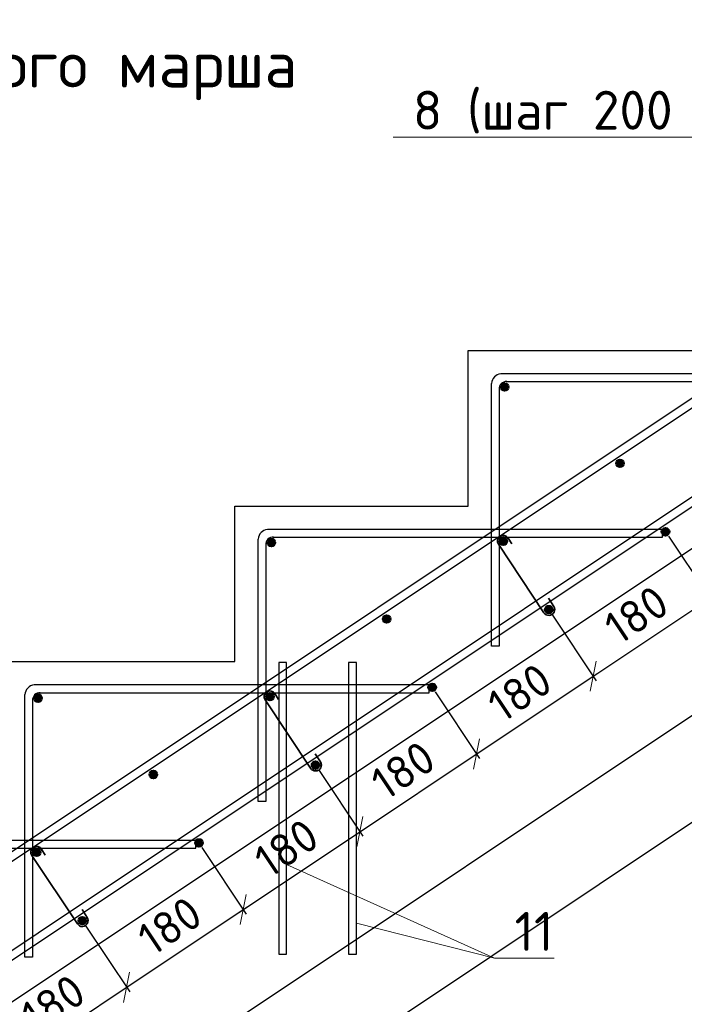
# Model space of a CAD drawing. Header units: millimetres. Extents: x 125896 to 2572636, y -120305 to 130347.
# Tile 201 of 256: x 484206 to 488480, y -103805 to -97475. Entities that reach past the tile are written whole.
import ezdxf

# ---------------------------------------------------------------- set-up
doc = ezdxf.new("R2010")
doc.units = ezdxf.units.MM
doc.linetypes.add('CENTER', pattern=[2, 1.25, -0.25, 0.25, -0.25])
for name, color, linetype, lineweight in [('Арматура', 152, 'Continuous', 40), ('ОСИ', 7, 'CENTER', 15), ('Основная 0.35', 200, 'Continuous', 35), ('Столовая Двери и окна', 7, 'Continuous', 15), ('ТЕКСТ', 7, 'Continuous', 15)]:
    doc.layers.add(name, color=color, linetype=linetype, lineweight=lineweight)
doc.layers.add('Столовая - обозначения', color=7, linetype='Continuous')
doc.styles.get("Standard").update_dxf_attribs({"font": 'isocpeur.ttf'})
doc.styles.add('ГОСТ', font='isocpeur.ttf')
doc.dimstyles.new('Осевые', dxfattribs={"dimscale": 0.7, "dimtxt": 450, "dimasz": 400, "dimexe": 100, "dimexo": 100, "dimgap": 100, "dimtad": 1, "dimdec": 0, "dimzin": 0, "dimdsep": 46, "dimtxsty": 'Standard', "dimblk": 'OBLIQUE', "dimcen": 9, "dimdle": 100, "dimazin": 0, "dimtm": 1e-09, "dimtfac": 1, "dimtdec": 0, "dimtofl": 0, "dimtmove": 0, "dimatfit": 3, "dimfxl": 1, "dimtolj": 1, "dimtzin": 0, "dimarcsym": 0})

# ---------------------------------------------------------------- blocks, each defined once
blk = doc.blocks.new('_OBLIQUE')
at = {"color": 0, "linetype": 'ByBlock'}
blk.add_line((-0.5, -0.5), (0.5, 0.5), dxfattribs=at)
blk = doc.blocks.new('*D1220')
at = {"layer": 'Defpoints', "color": 0, "linetype": 'ByBlock', "lineweight": 20, "ltscale": 13, "transparency": 16777216}
for p in [(490606.6, -99219.5, -900), (491226.5, -100149.3), (468715.4, -113813.7, -900)]:
    blk.add_point(p, dxfattribs=at)
at = {"layer": 'ОСИ', "color": 0, "linetype": 'ByBlock', "lineweight": -2, "ltscale": 13, "transparency": 16777216}
for p, q in [((490626, -99248.6), (491245.9, -100178.4)), ((469306.1, -114762.9), (491255.6, -100129.9)), ((468734.8, -113842.8), (469354.7, -114772.6))]:
    blk.add_line(p, q, dxfattribs=at)
at = {"layer": 'ОСИ', "color": 0, "linetype": 'ByBlock', "lineweight": -2, "ltscale": 13, "transparency": 16777216, "xscale": 140, "yscale": 140, "zscale": 140}
for p, rotation in [((491226.5, -100149.3), 33.69006752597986), ((469335.2, -114743.5), 213.6900675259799)]:
    blk.add_blockref('_OBLIQUE', p, dxfattribs=dict(at, rotation=rotation))
at = {"layer": 'ОСИ', "color": 0, "linetype": 'ByBlock', "ltscale": 13, "transparency": 16777216, "insert": (480183.8, -107300.8), "char_height": 210, "attachment_point": 5, "rotation": 33.69007}
blk.add_mtext('\\A1;5262', dxfattribs=at)
blk = doc.blocks.new('*D1221')
at = {"layer": 'Defpoints', "color": 0, "linetype": 'ByBlock', "lineweight": 20, "ltscale": 13, "transparency": 16777216}
for p in [(490294.1, -98792.8, -995.9), (491524.4, -100638.3), (467737.3, -113830.7, -995.9)]:
    blk.add_point(p, dxfattribs=at)
at = {"layer": 'ОСИ', "color": 0, "linetype": 'ByBlock', "lineweight": -2, "ltscale": 13, "transparency": 16777216}
for p, q in [((490313.5, -98822), (491543.9, -100667.4)), ((468938.5, -115695.6), (491553.6, -100618.9)), ((467756.7, -113859.9), (468987, -115705.3))]:
    blk.add_line(p, q, dxfattribs=at)
at = {"layer": 'ОСИ', "color": 0, "linetype": 'ByBlock', "lineweight": -2, "ltscale": 13, "transparency": 16777216, "xscale": 140, "yscale": 140, "zscale": 140}
for p, rotation in [((491524.4, -100638.3), 33.69006752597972), ((468967.6, -115676.2), 213.6900675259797)]:
    blk.add_blockref('_OBLIQUE', p, dxfattribs=dict(at, rotation=rotation))
at = {"layer": 'ОСИ', "color": 0, "linetype": 'ByBlock', "ltscale": 13, "transparency": 16777216, "insert": (480148.9, -108011.7), "char_height": 210, "attachment_point": 5, "rotation": 33.69007}
blk.add_mtext('\\A1;5422', dxfattribs=at)
blk = doc.blocks.new('*D1188')
at = {"layer": 'Defpoints', "color": 0, "linetype": 'ByBlock', "lineweight": 20, "ltscale": 13, "transparency": 16777216}
for p in [(484608.8, -103267.1, 95.9), (484894.1, -103695.2), (483858.8, -103767.1, 95.9)]:
    blk.add_point(p, dxfattribs=at)
at = {"layer": 'ОСИ', "color": 0, "linetype": 'ByBlock', "lineweight": -2, "ltscale": 13, "transparency": 16777216}
for p, q in [((484628.2, -103296.2), (484913.6, -103724.3)), ((484115, -104214.6), (484923.3, -103675.7)), ((483878.2, -103796.2), (484163.6, -104224.3))]:
    blk.add_line(p, q, dxfattribs=at)
at = {"layer": 'ОСИ', "color": 0, "linetype": 'ByBlock', "lineweight": -2, "ltscale": 13, "transparency": 16777216, "xscale": 140, "yscale": 140, "zscale": 140}
for p, rotation in [((484894.1, -103695.2), 33.69006752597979), ((484144.1, -104195.2), 213.6900675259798)]:
    blk.add_blockref('_OBLIQUE', p, dxfattribs=dict(at, rotation=rotation))
at = {"layer": 'ОСИ', "color": 0, "linetype": 'ByBlock', "ltscale": 13, "transparency": 16777216, "insert": (484422.1, -103799.6), "char_height": 210, "attachment_point": 5, "rotation": 33.69007}
blk.add_mtext('\\A1;180', dxfattribs=at)
blk = doc.blocks.new('*D1189')
at = {"layer": 'Defpoints', "color": 0, "linetype": 'ByBlock', "lineweight": 20, "ltscale": 13, "transparency": 16777216}
for p in [(485358.8, -102767.1, 95.9), (485644.1, -103195.2), (484608.8, -103267.1, 95.9)]:
    blk.add_point(p, dxfattribs=at)
at = {"layer": 'ОСИ', "color": 0, "linetype": 'ByBlock', "lineweight": -2, "ltscale": 13, "transparency": 16777216}
for p, q in [((485378.2, -102796.2), (485663.6, -103224.3)), ((484865, -103714.6), (485673.3, -103175.7)), ((484628.2, -103296.2), (484913.6, -103724.3))]:
    blk.add_line(p, q, dxfattribs=at)
at = {"layer": 'ОСИ', "color": 0, "linetype": 'ByBlock', "lineweight": -2, "ltscale": 13, "transparency": 16777216, "xscale": 140, "yscale": 140, "zscale": 140}
for p, rotation in [((485644.1, -103195.2), 33.69006752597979), ((484894.1, -103695.2), 213.6900675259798)]:
    blk.add_blockref('_OBLIQUE', p, dxfattribs=dict(at, rotation=rotation))
at = {"layer": 'ОСИ', "color": 0, "linetype": 'ByBlock', "ltscale": 13, "transparency": 16777216, "insert": (485172.1, -103299.6), "char_height": 210, "attachment_point": 5, "rotation": 33.69007}
blk.add_mtext('\\A1;180', dxfattribs=at)
blk = doc.blocks.new('*D1190')
at = {"layer": 'Defpoints', "color": 0, "linetype": 'ByBlock', "lineweight": 20, "ltscale": 13, "transparency": 16777216}
for p in [(486108.8, -102267.1, 95.9), (486394.1, -102695.2), (485358.8, -102767.1, 95.9)]:
    blk.add_point(p, dxfattribs=at)
at = {"layer": 'ОСИ', "color": 0, "linetype": 'ByBlock', "lineweight": -2, "ltscale": 13, "transparency": 16777216}
for p, q in [((486128.2, -102296.2), (486413.6, -102724.3)), ((485615, -103214.6), (486423.3, -102675.7)), ((485378.2, -102796.2), (485663.6, -103224.3))]:
    blk.add_line(p, q, dxfattribs=at)
at = {"layer": 'ОСИ', "color": 0, "linetype": 'ByBlock', "lineweight": -2, "ltscale": 13, "transparency": 16777216, "xscale": 140, "yscale": 140, "zscale": 140}
for p, rotation in [((486394.1, -102695.2), 33.69006752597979), ((485644.1, -103195.2), 213.6900675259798)]:
    blk.add_blockref('_OBLIQUE', p, dxfattribs=dict(at, rotation=rotation))
at = {"layer": 'ОСИ', "color": 0, "linetype": 'ByBlock', "ltscale": 13, "transparency": 16777216, "insert": (485922.1, -102799.6), "char_height": 210, "attachment_point": 5, "rotation": 33.69007}
blk.add_mtext('\\A1;180', dxfattribs=at)
blk = doc.blocks.new('*D1191')
at = {"layer": 'Defpoints', "color": 0, "linetype": 'ByBlock', "lineweight": 20, "ltscale": 13, "transparency": 16777216}
for p in [(486858.8, -101767.1, 95.9), (487144.1, -102195.2), (486108.8, -102267.1, 95.9)]:
    blk.add_point(p, dxfattribs=at)
at = {"layer": 'ОСИ', "color": 0, "linetype": 'ByBlock', "lineweight": -2, "ltscale": 13, "transparency": 16777216}
for p, q in [((486878.2, -101796.2), (487163.6, -102224.3)), ((486365, -102714.6), (487173.3, -102175.7)), ((486128.2, -102296.2), (486413.6, -102724.3))]:
    blk.add_line(p, q, dxfattribs=at)
at = {"layer": 'ОСИ', "color": 0, "linetype": 'ByBlock', "lineweight": -2, "ltscale": 13, "transparency": 16777216, "xscale": 140, "yscale": 140, "zscale": 140}
for p, rotation in [((487144.1, -102195.2), 33.69006752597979), ((486394.1, -102695.2), 213.6900675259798)]:
    blk.add_blockref('_OBLIQUE', p, dxfattribs=dict(at, rotation=rotation))
at = {"layer": 'ОСИ', "color": 0, "linetype": 'ByBlock', "ltscale": 13, "transparency": 16777216, "insert": (486672.1, -102299.6), "char_height": 210, "attachment_point": 5, "rotation": 33.69007}
blk.add_mtext('\\A1;180', dxfattribs=at)
blk = doc.blocks.new('*D1192')
at = {"layer": 'Defpoints', "color": 0, "linetype": 'ByBlock', "lineweight": 20, "ltscale": 13, "transparency": 16777216}
for p in [(487608.8, -101267.1, 95.9), (487894.1, -101695.2), (486858.8, -101767.1, 95.9)]:
    blk.add_point(p, dxfattribs=at)
at = {"layer": 'ОСИ', "color": 0, "linetype": 'ByBlock', "lineweight": -2, "ltscale": 13, "transparency": 16777216}
for p, q in [((487628.2, -101296.2), (487913.6, -101724.3)), ((487115, -102214.6), (487923.3, -101675.7)), ((486878.2, -101796.2), (487163.6, -102224.3))]:
    blk.add_line(p, q, dxfattribs=at)
at = {"layer": 'ОСИ', "color": 0, "linetype": 'ByBlock', "lineweight": -2, "ltscale": 13, "transparency": 16777216, "xscale": 140, "yscale": 140, "zscale": 140}
for p, rotation in [((487894.1, -101695.2), 33.69006752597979), ((487144.1, -102195.2), 213.6900675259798)]:
    blk.add_blockref('_OBLIQUE', p, dxfattribs=dict(at, rotation=rotation))
at = {"layer": 'ОСИ', "color": 0, "linetype": 'ByBlock', "ltscale": 13, "transparency": 16777216, "insert": (487422.1, -101799.6), "char_height": 210, "attachment_point": 5, "rotation": 33.69007}
blk.add_mtext('\\A1;180', dxfattribs=at)
blk = doc.blocks.new('*D1193')
at = {"layer": 'Defpoints', "color": 0, "linetype": 'ByBlock', "lineweight": 20, "ltscale": 13, "transparency": 16777216}
for p in [(488358.8, -100767.1, 95.9), (488644.1, -101195.2), (487608.8, -101267.1, 95.9)]:
    blk.add_point(p, dxfattribs=at)
at = {"layer": 'ОСИ', "color": 0, "linetype": 'ByBlock', "lineweight": -2, "ltscale": 13, "transparency": 16777216}
for p, q in [((488378.2, -100796.2), (488663.6, -101224.3)), ((487865, -101714.6), (488673.3, -101175.7)), ((487628.2, -101296.2), (487913.6, -101724.3))]:
    blk.add_line(p, q, dxfattribs=at)
at = {"layer": 'ОСИ', "color": 0, "linetype": 'ByBlock', "lineweight": -2, "ltscale": 13, "transparency": 16777216, "xscale": 140, "yscale": 140, "zscale": 140}
for p, rotation in [((488644.1, -101195.2), 33.69006752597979), ((487894.1, -101695.2), 213.6900675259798)]:
    blk.add_blockref('_OBLIQUE', p, dxfattribs=dict(at, rotation=rotation))
at = {"layer": 'ОСИ', "color": 0, "linetype": 'ByBlock', "ltscale": 13, "transparency": 16777216, "insert": (488172.1, -101299.6), "char_height": 210, "attachment_point": 5, "rotation": 33.69007}
blk.add_mtext('\\A1;180', dxfattribs=at)
blk = doc.blocks.new('*D1194')
at = {"layer": 'Defpoints', "color": 0, "linetype": 'ByBlock', "lineweight": 20, "ltscale": 13, "transparency": 16777216}
for p in [(489108.8, -100267.1, 95.9), (489394.1, -100695.2), (488358.8, -100767.1, 95.9)]:
    blk.add_point(p, dxfattribs=at)
at = {"layer": 'ОСИ', "color": 0, "linetype": 'ByBlock', "lineweight": -2, "ltscale": 13, "transparency": 16777216}
for p, q in [((489128.2, -100296.2), (489413.6, -100724.3)), ((488615, -101214.6), (489423.3, -100675.7)), ((488378.2, -100796.2), (488663.6, -101224.3))]:
    blk.add_line(p, q, dxfattribs=at)
at = {"layer": 'ОСИ', "color": 0, "linetype": 'ByBlock', "lineweight": -2, "ltscale": 13, "transparency": 16777216, "xscale": 140, "yscale": 140, "zscale": 140}
for p, rotation in [((489394.1, -100695.2), 33.69006752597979), ((488644.1, -101195.2), 213.6900675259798)]:
    blk.add_blockref('_OBLIQUE', p, dxfattribs=dict(at, rotation=rotation))
at = {"layer": 'ОСИ', "color": 0, "linetype": 'ByBlock', "ltscale": 13, "transparency": 16777216, "insert": (488922.1, -100799.6), "char_height": 210, "attachment_point": 5, "rotation": 33.69007}
blk.add_mtext('\\A1;180', dxfattribs=at)

msp = doc.modelspace()

# ---------------------------------------------------------------- hatches: boundary and pattern name
at = {"layer": 'Арматура'}
h = msp.add_hatch(color=256, dxfattribs=at)
edge = h.paths.add_edge_path()
edge.add_arc((487324.5, -99836.3), 25, 0, 360)
h = msp.add_hatch(color=256, dxfattribs=at)
edge = h.paths.add_edge_path()
edge.add_arc((488065.7, -100327.5), 25, 0, 360)
h = msp.add_hatch(color=256, dxfattribs=at)
edge = h.paths.add_edge_path()
edge.add_arc((488358.8, -100767.1), 25, 0, 360)
h = msp.add_hatch(color=256, dxfattribs=at)
edge = h.paths.add_edge_path()
edge.add_arc((485824.5, -100836.3), 25, 0, 360)
h = msp.add_hatch(color=256, dxfattribs=at)
edge = h.paths.add_edge_path()
edge.add_arc((487315.7, -100827.5), 25, 0, 360)
h = msp.add_hatch(color=256, dxfattribs=at)
edge = h.paths.add_edge_path()
edge.add_arc((487608.8, -101267.1), 25, 0, 360)
h = msp.add_hatch(color=256, dxfattribs=at)
edge = h.paths.add_edge_path()
edge.add_arc((486565.7, -101327.5), 25, 0, 360)
h = msp.add_hatch(color=256, dxfattribs=at)
edge = h.paths.add_edge_path()
edge.add_arc((486858.8, -101767.1), 25, 0, 360)
h = msp.add_hatch(color=256, dxfattribs=at)
edge = h.paths.add_edge_path()
edge.add_arc((484324.5, -101836.3), 25, 0, 360)
h = msp.add_hatch(color=256, dxfattribs=at)
edge = h.paths.add_edge_path()
edge.add_arc((485815.7, -101827.5), 25, 0, 360)
h = msp.add_hatch(color=256, dxfattribs=at)
edge = h.paths.add_edge_path()
edge.add_arc((486108.8, -102267.1), 25, 0, 360)
h = msp.add_hatch(color=256, dxfattribs=at)
edge = h.paths.add_edge_path()
edge.add_arc((485065.7, -102327.5), 25, 0, 360)
h = msp.add_hatch(color=256, dxfattribs=at)
edge = h.paths.add_edge_path()
edge.add_arc((485358.8, -102767.1), 25, 0, 360)
h = msp.add_hatch(color=256, dxfattribs=at)
edge = h.paths.add_edge_path()
edge.add_arc((484315.7, -102827.5), 25, 0, 360)
h = msp.add_hatch(color=256, dxfattribs=at)
edge = h.paths.add_edge_path()
edge.add_arc((484608.8, -103267.1), 25, 0, 360)

# ---------------------------------------------------------------- linework, layer by layer
for centre in [(487324.5, -99836.3), (488065.7, -100327.5), (488358.8, -100767.1, 95.9), (485824.5, -100836.3), (487315.7, -100827.5), (487608.8, -101267.1, 95.9), (486565.7, -101327.5), (486858.8, -101767.1, 95.9), (484324.5, -101836.3), (485815.7, -101827.5), (486108.8, -102267.1, 95.9), (485065.7, -102327.5), (485358.8, -102767.1, 95.9), (484315.7, -102827.5), (484608.8, -103267.1, 95.9)]:
    msp.add_circle(centre, 25, dxfattribs=at)
at = {"layer": 'Основная 0.35'}
for p, q in [((487347.3, -100807.4), (487371.2, -100844.9)), ((487577.1, -101287.2, 95.9), (487284, -100847.6)), ((487640.4, -101247, 95.9), (487607.1, -101194.5, 95.9)), ((485847.3, -101807.4), (485871.2, -101844.9)), ((486077.1, -102287.2, 95.9), (485784, -101847.6)), ((486140.4, -102247, 95.9), (486107.1, -102194.5, 95.9)), ((484577.1, -103287.2, 95.9), (484284, -102847.6)), ((484347.3, -102807.4), (484371.2, -102844.9)), ((484640.4, -103247, 95.9), (484607.1, -103194.5, 95.9))]:
    msp.add_line(p, q, dxfattribs=at)
for centre, start, end in [((487315.7, -100827.5), 32.40892, 212.40892), ((487608.8, -101267.1, 95.9), 212.40892, 32.40892), ((485815.7, -101827.5), 32.40892, 212.40892), ((486108.8, -102267.1, 95.9), 212.40892, 32.40892), ((484315.7, -102827.5), 32.40892, 212.40892), ((484608.8, -103267.1, 95.9), 212.40892, 32.40892)]:
    msp.add_arc(centre, 37.5, start, end, dxfattribs=at)
at = {"layer": 'Столовая Двери и окна', "color": 18, "lineweight": 20, "true_color": 0x000000}
for p, q in [((486606.7, -98230.1), (489214.2, -98230.1)), ((485922.5, -102905.3), (487259.9, -103509.1)), ((486371.3, -103283.6), (487259.9, -103509.1)), ((487259.9, -103509.1), (487643.7, -103509.1))]:
    msp.add_line(p, q, dxfattribs=at)
at = {"layer": 'Столовая Двери и окна', "color": 18, "lineweight": 30, "true_color": 0x000000}
msp.add_line((490439.5, -99601.3, -1170), (468839.5, -114001.3, -900), dxfattribs=at)
msp.add_lwpolyline([(473589.5, -108601.3), (475089.5, -108601.3), (475089.5, -107601.3), (476589.5, -107601.3), (476589.5, -106601.3), (478089.5, -106601.3), (478089.5, -105601.3), (479589.5, -105601.3), (479589.5, -104601.3), (481089.5, -104601.3), (481089.5, -103601.3), (482589.5, -103601.3), (482589.5, -102601.3), (484089.5, -102601.3), (484089.5, -101601.3), (485589.5, -101601.3), (485589.5, -100601.3), (487089.5, -100601.3), (487089.5, -99601.3), (488589.5, -99601.3), (488589.5, -98601.3), (490089.5, -98601.3), (490089.5, -98601.3), (492089.5, -98601.3)], dxfattribs=at)
at = {"layer": 'Столовая Двери и окна', "color": 146, "lineweight": 30, "true_color": 0x105689}
for points, elevation in [([(490294.1, -98792.8), (490266.4, -98751.2), (467709.5, -113789.1), (467737.3, -113830.7)], -995.9), ([(490606.6, -99219.5), (490578.9, -99177.9), (468687.6, -113772.1), (468715.4, -113813.7)], -900)]:
    msp.add_lwpolyline(points, close=True, dxfattribs=dict(at, elevation=elevation))
for points in [[(487334, -99801.3), (489839.5, -99801.3), (489839.5, -99751.3), (487299.6, -99751.3), (487299.6, -99751.3), (487299.6, -99751.3)], [(487289.5, -99843.3), (487289.5, -101501.3), (487239.5, -101501.3), (487239.5, -99813.7)], [(485834, -100801.3), (488339.5, -100801.3), (488339.5, -100751.3), (485799.6, -100751.3), (485799.6, -100751.3), (485799.6, -100751.3)], [(485789.5, -100843.3), (485789.5, -102501.3), (485739.5, -102501.3), (485739.5, -100813.7)], [(484334, -101801.3), (486839.5, -101801.3), (486839.5, -101751.3), (484299.6, -101751.3), (484299.6, -101751.3), (484299.6, -101751.3)], [(484289.5, -101843.3), (484289.5, -103501.3), (484239.5, -103501.3), (484239.5, -101813.7)], [(482834, -102801.3), (485339.5, -102801.3), (485339.5, -102751.3), (482799.6, -102751.3), (482799.6, -102751.3), (482799.6, -102751.3)]]:
    msp.add_lwpolyline(points, dxfattribs=at)
at = {"layer": 'Столовая Двери и окна', "color": 5, "lineweight": 30}
for points in [[(485922.5, -101607.8), (485872.5, -101607.8), (485872.5, -103482.8), (485922.5, -103482.8)], [(486371.3, -101607.8), (486321.3, -101607.8), (486321.3, -103482.8), (486371.3, -103482.8)]]:
    msp.add_lwpolyline(points, close=True, dxfattribs=at)
at = {"layer": 'Столовая Двери и окна', "color": 146, "lineweight": 30, "true_color": 0x105689}
for centre, radius, start, end in [((487308, -99819.6), 68.8, 97.03929, 175.07833), ((487335.6, -99847.5), 46.3, 86.19482, 184.74031), ((485808, -100819.6), 68.8, 97.03929, 175.07833), ((485835.6, -100847.5), 46.3, 86.19482, 184.74031), ((484308, -101819.6), 68.8, 97.03929, 175.07833), ((484335.6, -101847.5), 46.3, 86.19482, 184.74031)]:
    msp.add_arc(centre, radius, start, end, dxfattribs=at)

# ---------------------------------------------------------------- texts
at = {"insert": (226281.3, -87218.1), "char_height": 250, "attachment_point": 1, "style": 'ГОСТ'}
msp.add_mtext_dynamic_manual_height_columns('\\A1;\\pi9384.38;{\\H1.5152x;\\P\\pi1250;Общие указания\\P\\pi250;}1.^IРабочая документация разработана в соответствии с заданием на проектирование, требованиями действующих технических регламентов, стандартов, сводов правил и других документов, содержащих установленные требования.\\P2.^IРабочая документация выполнена в соответствии со следующими нормативными и техническими документами:\\P-^IСП 20.13330.2016 "Нагрузки и Воздействия";\\P-^IСП 63.13330.2012 "Бетонные и железобетонные конструкции. Основные положения";\\P-^IСП 22.13330.2016 "Основания зданий и сооружений";\\P-^IСП 45.13330.2012 "Земляные сооружения, основания и фундаменты".\\P3.   За относительную отметку 0,000 принята отметка чистого пола первого этажа.\\P4.^IПеречень видов работ, для которых необходимо составлять акты освидетельствования скрытых работ:\\P-^Iармирование конструкций;\\P-^Iосвидетельствование опалубки перед бетонированием;\\P-^Iвыполнение сварочных работ;\\P-^Iотбор контрольных проб бетона;\\P-^Iсоответствие законченных железобетонных конструкций проекту с отображением качества работ;\\P-^Iустройство монолитных конструкций, выполняемых в зимнее время;  \\P\\pi0;  -    устройство гидроизоляции;\\P\\pi250;-^Iуплотнение грунтов и обратную засыпку.\\PЗапрещается выполнение последующих работ при отсутствии актов освидетельствования предшествующих скрытых работ во всех случаях.\\P\\pi0;        5. Проект рассчитан на производство работ в период положительных температур. В случае выполнения работ при отрицательных температурах необходимо выполнять требования СНиП часть 3 по производству работ и ППР.\\P        6. При минимальной температуре воздуха до минус 15°С допускается: выдерживание бетона в конструкции методом термоса, при предварительном разогреве бетонной смеси, форсированный электроразогрев бетона в конструкции с повторным уплотнением.\\P\\pi250;При минимальной температуре воздуха до минус 25°С допускается: обогрев бетона в греющей опалубке с помощью низкотемпературных электронагревателей, электродный сквозной прогрев бетона, электрообогрев с помощью греющего провода.\\P\\pi0;7. При отрицательной температуре воздуха уплотнение грунта обратной засыпки в траншеях должно \\Pосуществляться до достижения коэффициента уплотнения 0,98. \\PВремя уплотнения грунта в зависимости от температуры воздуха: \\P\\pi250;-^Iпри t{\\H0.7x;\\So^ ;}-5, 90-120 минут; при t{\\H0.7x;\\So^ ;\\H1.42857x;-10, 60-90 минут; }при t{\\H0.7x;\\So^ ;\\H1.42857x;-20, 40-60 минут; }при t{\\H0.7x;\\So^ ;\\H1.42857x;-30, 20-30 минут;\\P\\pi0;Работы по выполнению насыпей и обратных засыпок при отрицательных температурах должны производить с учетом следующих требований:\\P\\pi250;-^Iподготовку поверхности (основания) насыпи и обратных засыпок следует выполнять с полным удалением снега, льда, промерзшего слоя слабого и пучинистого грунта на всю его глубину;\\P-^Iотсыпку в насыпь и обратные засыпки грунтов необходимо производить при их природной влажности и в талом состоянии с содержанием комьев мерзлого грунта, не превышающим требований, приведенных в приложении М СП 45.13330.2017. Свод правил. Земляные сооружения, основания и фундаменты., и, как правило, на не промерзшие ранее отсыпанные и уплотненные слои. В отдельных случаях при согласовании с автором проекта допускается грунты отсыпать на непучинистые грунты, промерзшие на глубину не более 15 см;\\P-^Iпри пониженной влажности отсыпанных грунтов для их уплотнения следует применять более тяжелое грунтоуплотняющее оборудование; \\P-^Iработы по отсыпке и уплотнению каждого слоя должны выполнять в течение одной рабочей смены; - при выполнении насыпей из глинистых грунтов при обильном снеговыпадении все работы должны быть прекращены; - перерывы в работах по выполнению насыпей и обратных засыпок допускаются только при условиях, что за время перерыва глубина промерзания ранее уплотненных пучинистых грунтов не превысит 15 см или на время перерыва ранее уплотненные грунты утепляются специальными средствами (например, маловлажным рыхлым грунтом, который в последующем удаляется); - все работы по отсыпке грунтов и их уплотнению выполняют с повышенной интенсивностью.}', width=20474.372, gutter_width=5800, heights=[24436.9], dxfattribs=at)
at = {"layer": 'Столовая - обозначения', "lineweight": 25}
for s, p in [('8 (шаг 200 мм)', (486734.8, -98181.7)), ('11', (487388.1, -103460.8))]:
    msp.add_text(s, height=250, dxfattribs=at).set_placement(p)
at = {"layer": 'ТЕКСТ', "lineweight": 25}
msp.add_text('Армирование лестничного марша', height=300, dxfattribs=at).set_placement((479616, -97911.1))

# ---------------------------------------------------------------- dimensions: what is measured, and where the dimension line sits
at = {"layer": 'ОСИ', "linetype": 'ByBlock', "ltscale": 13}
for p1, p2, distance, picture, middle in [((467737.3, -113830.7, -995.9), (490294.1, -98792.8, -995.9), -2218, '*D1221', (480148.9, -108011.7)), ((468715.4, -113813.7, -900), (490606.6, -99219.5, -900), -1117.5, '*D1220', (480183.8, -107300.8)), ((488358.8, -100767.1, 95.9), (489108.8, -100267.1, 95.9), -514.5, '*D1194', (488922.1, -100799.6)), ((487608.8, -101267.1, 95.9), (488358.8, -100767.1, 95.9), -514.5, '*D1193', (488172.1, -101299.6)), ((486858.8, -101767.1, 95.9), (487608.8, -101267.1, 95.9), -514.5, '*D1192', (487422.1, -101799.6)), ((486108.8, -102267.1, 95.9), (486858.8, -101767.1, 95.9), -514.5, '*D1191', (486672.1, -102299.6)), ((485358.8, -102767.1, 95.9), (486108.8, -102267.1, 95.9), -514.5, '*D1190', (485922.1, -102799.6)), ((484608.8, -103267.1, 95.9), (485358.8, -102767.1, 95.9), -514.5, '*D1189', (485172.1, -103299.6)), ((483858.8, -103767.1, 95.9), (484608.8, -103267.1, 95.9), -514.5, '*D1188', (484422.1, -103799.6))]:
    dim = msp.add_aligned_dim(p1=p1, p2=p2, distance=distance, dimstyle='Осевые', override={"dimtxt": 300, "dimasz": 200, "dimexe": 50, "dimexo": 50, "dimlfac": 0.2, "dimdle": 50, "dimtmove": 1}, dxfattribs=at)
    dim.commit()
    dim.dimension.update_dxf_attribs({"geometry": picture, "text_midpoint": middle})

doc.saveas('drawing.dxf')
